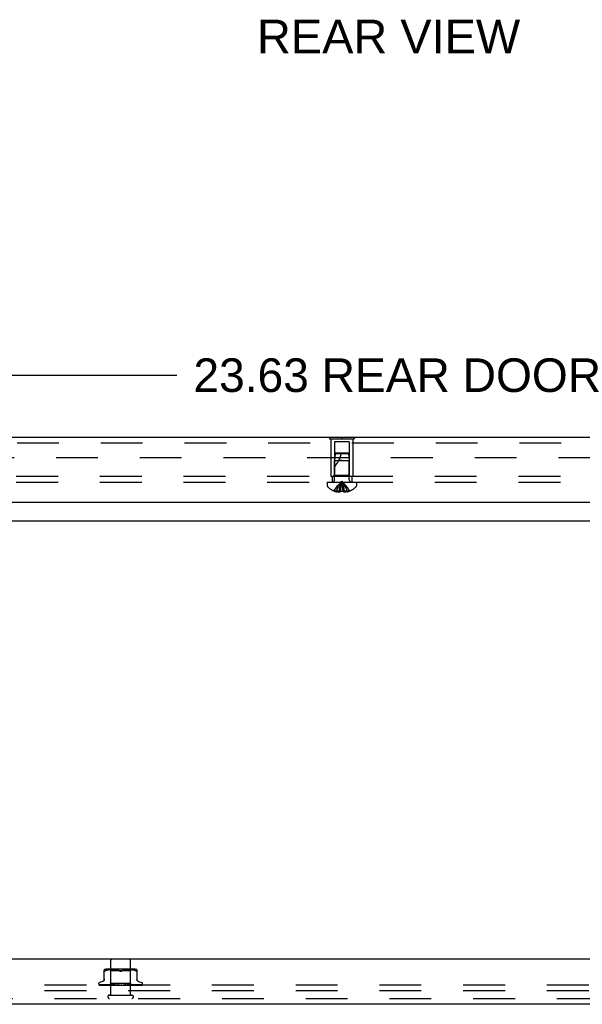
# Model space of a CAD drawing. Header units: inches. Extents: x 0 to 97.1, y 0 to 62.9.
# Tile 32 of 60: x 76.7 to 83.9, y 7.6 to 20.2. Entities that reach past the tile are written whole.
import ezdxf

# ---------------------------------------------------------------- set-up
doc = ezdxf.new("R2010")
doc.units = ezdxf.units.IN
doc.header["$LTSCALE"] = 5.342857
doc.header["$MEASUREMENT"] = 0
doc.linetypes.add('HIDDEN', pattern=[0.2, 0.1, -0.1])
doc.layers.get('0').update_dxf_attribs({"linetype": 'CONTINUOUS'})
for name, color, linetype in [('DEFAULT_2', 8, 'HIDDEN'), ('DIMENSIONS', 7, 'CONTINUOUS'), ('FRONT_COVER', 7, 'CONTINUOUS'), ('REAR_DOOR', 7, 'CONTINUOUS'), ('SUBPANEL', 7, 'CONTINUOUS')]:
    doc.layers.add(name, color=color, linetype=linetype)
doc.styles.get("Standard").update_dxf_attribs({"font": 'arial.ttf'})
doc.dimstyles.new('DIMSTYLE_1', dxfattribs={"dimtxt": 0.428571, "dimasz": 0.571429, "dimexe": 0.09, "dimexo": 0.07, "dimgap": 0.0375, "dimtad": 0, "dimtih": 1, "dimtoh": 1, "dimzin": 4, "dimdsep": 46, "dimtxsty": 'Standard', "dimblk": '_FILLED', "dimblk1": '_FILLED', "dimblk2": '_FILLED', "dimcen": 0.09, "dimadec": 3, "dimazin": 1, "dimtfac": 1, "dimtdec": 3, "dimtofl": 0, "dimtmove": 0, "dimatfit": 3, "dimldrblk": '_FILLED', "dimfxl": 0, "dimtolj": 1, "dimtzin": 4, "dimarcsym": 0})

# ---------------------------------------------------------------- blocks, each defined once
blk = doc.blocks.new('_FILLED')
at = {"color": 0, "linetype": 'ByBlock'}
blk.add_solid([(0, 0), (-1, 0.2), (-1, -0.2)], dxfattribs=at)
blk = doc.blocks.new('*D4')
at = {"layer": 'DIMENSIONS', "color": 2, "linetype": 'Continuous'}
for p, q in [((69.785, 15.115), (69.785, 16.169)), ((93.41, 15.115), (93.41, 16.169)), ((69.785, 15.654), (78.741, 15.654)), ((93.41, 15.654), (84.453, 15.654))]:
    blk.add_line(p, q, dxfattribs=at)
at = {"layer": 'DIMENSIONS', "color": 2, "linetype": 'Continuous', "xscale": 0.5714285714, "yscale": 0.5714285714, "zscale": 0.5714285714, "rotation": 180}
blk.add_blockref('_FILLED', (69.785, 15.654), dxfattribs=at)
at = {"layer": 'DIMENSIONS', "color": 2, "linetype": 'Continuous', "xscale": 0.5714285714, "yscale": 0.5714285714, "zscale": 0.5714285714}
blk.add_blockref('_FILLED', (93.41, 15.654), dxfattribs=at)
at = {"layer": 'DIMENSIONS', "color": 2, "linetype": 'Continuous', "insert": (81.597, 15.869), "char_height": 0.42857, "width": 5.28306, "attachment_point": 2, "line_spacing_factor": 0.9}
blk.add_mtext('23.63 REAR DOOR', dxfattribs=at)

msp = doc.modelspace()

# ---------------------------------------------------------------- linework, layer by layer
at = {"color": 3, "linetype": 'Continuous'}
msp.add_line((93.615219, 13.792173), (69.765219, 13.792173), dxfattribs=at)
at = {"layer": 'DEFAULT_2', "color": 8, "linetype": 'HIDDEN'}
for p, q in [((70.787797, 14.604681), (92.592641, 14.604681)), ((93.615219, 7.867173), (69.765219, 7.867173)), ((93.615219, 7.792173), (69.765219, 7.792173))]:
    msp.add_line(p, q, dxfattribs=at)
at = {"layer": 'FRONT_COVER', "color": 3, "linetype": 'Continuous'}
for p, q in [((93.810219, 8.197173), (69.570219, 8.197173)), ((93.680219, 7.622173), (69.700219, 7.622173))]:
    msp.add_line(p, q, dxfattribs=at)
at = {"layer": 'FRONT_COVER', "color": 8, "linetype": 'HIDDEN'}
for p, q in [((77.899553, 7.740173), (77.899553, 8.187173)), ((78.147553, 7.740173), (78.147553, 8.187173)), ((77.815219, 7.934458), (77.815219, 8.063681)), ((77.838265, 8.051867), (77.829802, 8.048262)), ((77.847124, 8.054933), (77.838235, 8.051857)), ((78.203145, 8.069197), (77.84396, 8.069197)), ((77.856482, 8.057442), (77.847076, 8.054918)), ((77.866038, 8.059444), (77.85643, 8.057429)), ((77.875574, 8.060955), (77.865987, 8.059434)), ((77.884943, 8.062059), (77.875524, 8.060948)), ((77.898302, 8.049197), (77.878303, 8.069196)), ((77.89387, 8.062824), (77.884888, 8.062054)), ((77.902521, 8.063307), (77.893788, 8.062818)), ((77.898303, 7.886174), (77.898303, 8.049197)), ((78.148803, 8.049197), (77.898303, 8.049197)), ((77.910902, 8.063593), (77.902406, 8.063302)), ((77.919213, 8.063676), (77.910758, 8.06359)), ((77.927639, 8.063596), (77.919043, 8.063676)), ((77.936227, 8.063308), (77.92745, 8.0636)), ((77.945113, 8.062805), (77.936028, 8.063317)), ((77.954211, 8.062021), (77.944918, 8.062818)), ((77.963524, 8.060913), (77.95403, 8.062039)), ((77.972915, 8.059411), (77.96337, 8.060934)), ((77.982295, 8.057447), (77.972795, 8.059433)), ((77.991519, 8.054972), (77.982212, 8.057467)), ((78.000367, 8.051909), (78.008969, 8.048262)), ((78.046738, 8.051909), (78.038136, 8.048262)), ((78.055634, 8.054986), (78.046717, 8.051901)), ((78.064893, 8.057467), (78.055586, 8.054972)), ((78.07431, 8.059433), (78.06481, 8.057447)), ((78.083735, 8.060934), (78.07419, 8.059411)), ((78.093075, 8.062039), (78.083581, 8.060913)), ((78.102187, 8.062818), (78.092895, 8.062021)), ((78.111077, 8.063317), (78.101992, 8.062805)), ((78.119655, 8.0636), (78.110878, 8.063308)), ((78.128062, 8.063676), (78.119466, 8.063596)), ((78.136347, 8.06359), (78.127892, 8.063676)), ((78.144699, 8.063302), (78.136203, 8.063593)), ((78.153317, 8.062818), (78.144584, 8.063307)), ((78.148803, 8.049197), (78.168802, 8.069196)), ((78.148803, 7.886174), (78.148803, 8.049197)), ((78.162217, 8.062054), (78.153235, 8.062824)), ((78.171581, 8.060948), (78.162162, 8.062059)), ((78.181118, 8.059434), (78.171531, 8.060955)), ((78.190675, 8.057429), (78.181067, 8.059444)), ((78.200029, 8.054918), (78.190623, 8.057442)), ((78.20887, 8.051857), (78.199981, 8.054933)), ((78.20884, 8.051867), (78.217303, 8.048262)), ((78.231886, 8.063681), (78.231886, 7.934458)), ((77.742302, 7.883669), (77.742302, 7.882839)), ((77.749651, 7.870601), (77.750315, 7.870116)), ((77.820602, 7.868815), (77.751921, 7.869816)), ((77.795561, 7.914724), (77.753269, 7.899331)), ((77.75334, 7.867173), (78.027892, 7.867173)), ((77.848487, 7.868507), (77.761147, 7.869816)), ((77.761996, 7.869803), (77.763201, 7.869133)), ((77.779869, 7.869815), (77.779406, 7.869855)), ((77.896181, 7.867959), (77.779864, 7.869816)), ((77.843177, 7.868815), (77.782751, 7.869816)), ((77.862668, 7.868214), (77.798462, 7.869141)), ((77.807377, 7.869815), (77.807308, 7.86982)), ((77.807317, 7.86982), (77.813389, 7.869048)), ((77.807402, 7.869815), (77.807377, 7.869815)), ((77.910992, 7.867959), (77.807398, 7.869815)), ((77.811292, 7.869815), (77.811237, 7.869817)), ((77.880764, 7.867959), (77.820887, 7.868815)), ((77.929472, 7.867958), (77.842757, 7.869815)), ((77.842762, 7.869814), (77.842892, 7.869805)), ((77.89135, 7.868814), (77.847524, 7.869815)), ((77.854172, 7.868605), (77.862251, 7.867785)), ((77.862251, 7.867785), (77.868543, 7.867173)), ((77.879301, 7.867173), (77.898303, 7.886174)), ((77.880765, 7.86796), (77.880689, 7.867936)), ((77.880713, 7.86796), (77.88074, 7.867936)), ((77.951711, 7.867957), (77.884675, 7.869814)), ((77.884675, 7.869814), (77.884929, 7.869798)), ((77.884935, 7.869797), (77.897463, 7.868599)), ((77.885983, 7.86796), (77.885801, 7.867936)), ((77.885831, 7.86796), (77.885953, 7.867936)), ((77.923124, 7.868813), (77.890143, 7.869814)), ((77.929886, 7.867958), (77.89135, 7.868814)), ((77.896182, 7.86796), (77.895892, 7.867936)), ((77.895933, 7.867959), (77.896139, 7.867936)), ((77.897463, 7.868599), (77.906282, 7.867781)), ((78.148803, 7.886174), (77.898303, 7.886174)), ((77.904735, 7.867173), (77.910597, 7.867936)), ((77.906282, 7.867781), (77.913012, 7.867173)), ((77.910993, 7.867959), (77.910597, 7.867936)), ((77.910656, 7.867959), (77.91093, 7.867936)), ((77.916048, 7.867173), (77.91093, 7.867936)), ((77.922363, 7.867173), (77.929385, 7.867936)), ((77.95219, 7.867957), (77.923124, 7.868813)), ((77.929886, 7.867959), (77.929385, 7.867936)), ((77.929472, 7.867958), (77.929791, 7.867936)), ((77.936194, 7.867173), (77.929791, 7.867936)), ((77.931659, 7.869811), (77.931924, 7.869794)), ((77.976598, 7.867955), (77.931664, 7.869811)), ((77.931952, 7.869792), (77.938698, 7.869184)), ((77.951701, 7.869135), (77.937656, 7.869809)), ((77.938698, 7.869184), (77.961465, 7.867173)), ((77.943647, 7.867173), (77.951576, 7.867936)), ((77.951817, 7.867953), (77.951576, 7.867936)), ((77.96521, 7.8685), (77.951701, 7.869135)), ((77.951712, 7.867958), (77.952041, 7.867936)), ((77.952189, 7.867957), (77.951817, 7.867953)), ((77.959497, 7.867173), (77.952041, 7.867936)), ((77.977136, 7.867954), (77.96521, 7.8685)), ((77.96782, 7.867173), (77.976368, 7.867936)), ((77.977136, 7.867954), (77.976368, 7.867936)), ((77.976598, 7.867955), (77.976876, 7.867936)), ((77.985115, 7.867173), (77.976876, 7.867936)), ((78.012122, 7.867173), (77.982185, 7.869792)), ((77.994054, 7.869098), (77.988655, 7.869767)), ((77.994007, 7.867173), (78.002866, 7.867936)), ((77.999341, 7.868467), (77.994054, 7.869098)), ((78.004083, 7.867921), (77.999341, 7.868467)), ((78.021262, 7.867173), (78.030111, 7.867936)), ((78.027081, 7.867173), (78.027457, 7.867367)), ((78.029099, 7.868149), (78.029168, 7.868208)), ((78.029246, 7.868273), (78.029333, 7.868344)), ((78.039543, 7.867173), (78.030648, 7.867936)), ((78.033748, 7.867173), (78.29359, 7.867173)), ((78.0486, 7.867173), (78.05712, 7.867936)), ((78.065105, 7.868493), (78.056737, 7.867947)), ((78.057316, 7.867951), (78.05712, 7.867936)), ((78.090538, 7.869806), (78.057316, 7.86795)), ((78.066385, 7.867173), (78.057642, 7.867936)), ((78.090339, 7.869792), (78.060479, 7.867173)), ((78.074552, 7.869127), (78.065105, 7.868493)), ((78.084335, 7.869801), (78.074552, 7.869127)), ((78.075032, 7.867173), (78.082915, 7.867936)), ((78.106635, 7.868812), (78.082723, 7.867956)), ((78.082723, 7.867957), (78.083404, 7.867936)), ((78.08323, 7.867957), (78.082915, 7.867936)), ((78.139471, 7.869813), (78.083231, 7.867957)), ((78.09168, 7.867173), (78.083404, 7.867936)), ((78.090348, 7.869792), (78.090548, 7.869807)), ((78.099604, 7.867173), (78.106565, 7.867936)), ((78.140402, 7.868814), (78.106447, 7.867958)), ((78.106447, 7.867958), (78.107002, 7.867936)), ((78.106894, 7.867958), (78.106565, 7.867936)), ((78.133719, 7.869812), (78.106635, 7.868812)), ((78.18412, 7.869815), (78.106894, 7.867958)), ((78.114512, 7.867173), (78.107002, 7.867936)), ((78.110262, 7.867173), (78.126201, 7.868598)), ((78.121427, 7.867173), (78.127214, 7.867936)), ((78.126201, 7.868598), (78.139192, 7.869795)), ((78.169905, 7.868815), (78.127137, 7.867959)), ((78.127137, 7.867959), (78.127585, 7.867936)), ((78.127513, 7.867959), (78.127214, 7.867936)), ((78.222933, 7.869815), (78.127514, 7.867959)), ((78.134057, 7.867173), (78.127585, 7.867936)), ((78.139198, 7.869795), (78.13948, 7.869813)), ((78.139713, 7.867173), (78.144117, 7.867936)), ((78.17898, 7.869814), (78.140402, 7.868814)), ((78.176204, 7.868506), (78.144065, 7.867959)), ((78.144065, 7.867959), (78.144407, 7.867936)), ((78.144359, 7.867959), (78.144117, 7.867936)), ((78.254522, 7.869816), (78.144359, 7.867959)), ((78.149607, 7.867173), (78.144407, 7.867936)), ((78.167044, 7.867933), (78.148803, 7.886174)), ((78.156626, 7.86796), (78.156862, 7.867936)), ((78.192265, 7.868506), (78.156627, 7.867959)), ((78.156828, 7.86796), (78.156662, 7.867936)), ((78.213235, 7.868815), (78.156828, 7.867959)), ((78.156928, 7.867173), (78.167671, 7.868185)), ((78.164369, 7.86796), (78.164498, 7.867936)), ((78.182069, 7.868214), (78.16437, 7.867959)), ((78.164472, 7.86796), (78.164396, 7.867936)), ((78.290594, 7.869816), (78.164473, 7.867959)), ((78.227284, 7.868815), (78.167017, 7.867959)), ((78.167765, 7.867173), (78.167017, 7.86796)), ((78.167023, 7.867954), (78.16704, 7.867936)), ((78.167671, 7.868185), (78.176307, 7.869032)), ((78.218582, 7.869815), (78.169905, 7.868815)), ((78.251114, 7.869816), (78.176204, 7.868506)), ((78.176307, 7.869032), (78.183905, 7.8698)), ((78.202614, 7.868507), (78.182305, 7.868214)), ((78.183913, 7.869801), (78.184116, 7.869814)), ((78.27541, 7.869816), (78.192265, 7.868506)), ((78.198798, 7.867173), (78.204797, 7.867788)), ((78.277752, 7.869816), (78.213235, 7.868815)), ((78.222895, 7.869811), (78.222928, 7.869815)), ((78.296119, 7.869816), (78.227284, 7.868815)), ((78.291786, 7.869816), (78.246148, 7.869141)), ((78.251544, 7.914724), (78.293836, 7.899331)), ((78.254773, 7.869834), (78.254517, 7.869815)), ((78.300012, 7.871222), (78.30027, 7.871473)), ((78.304803, 7.883669), (78.304803, 7.882839)), ((69.700219, 7.697173), (93.680219, 7.697173)), ((77.881553, 7.740173), (78.165553, 7.740173))]:
    msp.add_line(p, q, dxfattribs=at)
for points in [[(77.815933, 8.046027), (77.815406, 8.046999), (77.815219, 8.048262)], [(77.815933, 8.046027), (77.816746, 8.045351), (77.817817, 8.044955), (77.819127, 8.044821), (77.820681, 8.044955), (77.822499, 8.045351)], [(77.829802, 8.048262), (77.827044, 8.046999), (77.824605, 8.046027), (77.822499, 8.045351)], [(78.008969, 8.048262), (78.000388, 8.051901), (77.991471, 8.054986)], [(78.008969, 8.048262), (78.010226, 8.047682), (78.01155, 8.04714), (78.012946, 8.046629), (78.0144, 8.046165), (78.015898, 8.045761), (78.017429, 8.045423), (78.018984, 8.045158), (78.020538, 8.044969), (78.022059, 8.044858), (78.023553, 8.044824)], [(78.023553, 8.044824), (78.021166, 8.044911), (78.018727, 8.045195), (78.016251, 8.04568), (78.013775, 8.046356), (78.011342, 8.047215), (78.008969, 8.048262)], [(78.023553, 8.044824), (78.025461, 8.044882), (78.027383, 8.045058), (78.029319, 8.045357), (78.03123, 8.045766), (78.033085, 8.046281), (78.034866, 8.046879), (78.036549, 8.047537), (78.038136, 8.048262)], [(78.038136, 8.048262), (78.03576, 8.047214), (78.033325, 8.046354), (78.030849, 8.045678), (78.028373, 8.045195), (78.025936, 8.044911), (78.023553, 8.044824)], [(78.217303, 8.048262), (78.220061, 8.046999), (78.222501, 8.046027), (78.224606, 8.045351), (78.226424, 8.044955), (78.227978, 8.044821), (78.229288, 8.044955)], [(78.231886, 8.048262), (78.231699, 8.046999), (78.231172, 8.046027), (78.230359, 8.045351), (78.229288, 8.044955)], [(77.815219, 7.942302), (77.814986, 7.938631), (77.814282, 7.934967), (77.813108, 7.931413), (77.811484, 7.928025), (77.809438, 7.924872), (77.807004, 7.922015), (77.804242, 7.919502), (77.801206, 7.917381), (77.797946, 7.915671), (77.796028, 7.914894)], [(78.251077, 7.914894), (78.249159, 7.915671), (78.2459, 7.917381), (78.242863, 7.919502), (78.240101, 7.922015), (78.237667, 7.924872), (78.235621, 7.928025), (78.233997, 7.931413), (78.232823, 7.934967), (78.232119, 7.938631), (78.231886, 7.942302)], [(77.751925, 7.869815), (77.751294, 7.869856), (77.750688, 7.869958), (77.750127, 7.870111), (77.749624, 7.8703), (77.749193, 7.870508)], [(77.749201, 7.870503), (77.750077, 7.870059), (77.751376, 7.86948), (77.752751, 7.868947), (77.754203, 7.868453), (77.755741, 7.867989), (77.757373, 7.867553), (77.758997, 7.867173)], [(77.749616, 7.870627), (77.749599, 7.870638), (77.749651, 7.870601)], [(77.752523, 7.869815), (77.752093, 7.869836), (77.751496, 7.869917), (77.750947, 7.870046), (77.750469, 7.870206), (77.750085, 7.87037), (77.749806, 7.870513), (77.749648, 7.870607), (77.749616, 7.870627)], [(77.750315, 7.870116), (77.750661, 7.869869), (77.751056, 7.869596), (77.751492, 7.869308), (77.751969, 7.869008), (77.752482, 7.868702), (77.753029, 7.868397), (77.753612, 7.868094), (77.754226, 7.867801), (77.754871, 7.86752), (77.755546, 7.867256), (77.75578, 7.867173)], [(77.751363, 7.868008), (77.751499, 7.867939), (77.752371, 7.867542), (77.753339, 7.867173)], [(77.761152, 7.869815), (77.760716, 7.86984), (77.760233, 7.869912), (77.760025, 7.869959)], [(77.76003, 7.869959), (77.761416, 7.869619), (77.763432, 7.869152), (77.765521, 7.868702), (77.767675, 7.868269), (77.769898, 7.867852), (77.772185, 7.867453), (77.773912, 7.867173)], [(77.761595, 7.870027), (77.76154, 7.870047), (77.761492, 7.870066), (77.761559, 7.870034), (77.761732, 7.869945), (77.761996, 7.869803)], [(77.762922, 7.869815), (77.762479, 7.869841), (77.762033, 7.869909), (77.761718, 7.869987), (77.761595, 7.870027)], [(77.885983, 7.867959), (77.806987, 7.869141), (77.784457, 7.869485), (77.762922, 7.869816)], [(77.763201, 7.869133), (77.763697, 7.868864), (77.764228, 7.868585), (77.764791, 7.868303), (77.765384, 7.868021), (77.766003, 7.867746), (77.76665, 7.867481), (77.767321, 7.867231), (77.767488, 7.867173)], [(77.779413, 7.869855), (77.781387, 7.869527), (77.784205, 7.869076), (77.787058, 7.868639), (77.789941, 7.868218), (77.792854, 7.86781), (77.795788, 7.867419), (77.79773, 7.867173)], [(77.782249, 7.869867), (77.782243, 7.869868), (77.782312, 7.869846), (77.782505, 7.869773), (77.782817, 7.86964), (77.783229, 7.869452), (77.783723, 7.869215), (77.78492, 7.868634)], [(77.78275, 7.869815), (77.782498, 7.869829), (77.7823, 7.869856), (77.782249, 7.869867)], [(77.78492, 7.868634), (77.785602, 7.86831), (77.78633, 7.867981), (77.787096, 7.867655), (77.787899, 7.867343), (77.788377, 7.867173)], [(77.811237, 7.869817), (77.811243, 7.869816), (77.811369, 7.869792), (77.811646, 7.869715), (77.812061, 7.869572), (77.812588, 7.869363), (77.813187, 7.869104), (77.813849, 7.868805), (77.81456, 7.868479), (77.815322, 7.868133), (77.816149, 7.867774), (77.817028, 7.867418), (77.817691, 7.867173)], [(77.88105, 7.868506), (77.828716, 7.869484), (77.811294, 7.869815)], [(77.813389, 7.869048), (77.816934, 7.868615), (77.820469, 7.868197), (77.82399, 7.867793), (77.829651, 7.867173)], [(77.842901, 7.869805), (77.845882, 7.869481), (77.854172, 7.868605)], [(77.847521, 7.869814), (77.847713, 7.869799), (77.848028, 7.869746), (77.848456, 7.869639), (77.848979, 7.86947), (77.849577, 7.869245), (77.850222, 7.868976), (77.850907, 7.868673), (77.852357, 7.868012)], [(77.852357, 7.868012), (77.853122, 7.867675), (77.853911, 7.867348), (77.854367, 7.867173)], [(77.879374, 7.867173), (77.879653, 7.867365), (77.879966, 7.867556), (77.880311, 7.867746), (77.880689, 7.867936)], [(77.879676, 7.867173), (77.87999, 7.867446), (77.88025, 7.867662), (77.880459, 7.867821), (77.880611, 7.867921), (77.880705, 7.867959), (77.880713, 7.86796)], [(77.88031, 7.867173), (77.880517, 7.867446), (77.880667, 7.867662), (77.880759, 7.867821), (77.880794, 7.867921), (77.880771, 7.867959), (77.880765, 7.86796)], [(77.881114, 7.867173), (77.88097, 7.867365), (77.880859, 7.867556), (77.880783, 7.867746), (77.88074, 7.867936)], [(77.882845, 7.867173), (77.883538, 7.867365), (77.884261, 7.867556), (77.885016, 7.867746), (77.885801, 7.867936)], [(77.884241, 7.867173), (77.884651, 7.867446), (77.885013, 7.867662), (77.88533, 7.867821), (77.885595, 7.867921), (77.885802, 7.867959), (77.885831, 7.86796)], [(77.888001, 7.867173), (77.887439, 7.867365), (77.88691, 7.867556), (77.886415, 7.867746), (77.885953, 7.867936)], [(77.886122, 7.867173), (77.886214, 7.867446), (77.886247, 7.867662), (77.886221, 7.867821), (77.886137, 7.867921), (77.885983, 7.86796)], [(77.890134, 7.869813), (77.890262, 7.869807), (77.890711, 7.869756), (77.891261, 7.869643), (77.89189, 7.869459), (77.892572, 7.869212), (77.893291, 7.868913), (77.894021, 7.868581)], [(77.891402, 7.867173), (77.892483, 7.867365), (77.893592, 7.867556), (77.894728, 7.867746), (77.895892, 7.867936)], [(77.893842, 7.867173), (77.894333, 7.867446), (77.894783, 7.867662), (77.895196, 7.867821), (77.895564, 7.867921), (77.895877, 7.867959), (77.895933, 7.867959)], [(77.894021, 7.868581), (77.895502, 7.867872), (77.896252, 7.867523), (77.897061, 7.867173)], [(77.899788, 7.867173), (77.898828, 7.867365), (77.8979, 7.867556), (77.897004, 7.867746), (77.896139, 7.867936)], [(77.896901, 7.867173), (77.896875, 7.867446), (77.896791, 7.867662), (77.896646, 7.867821), (77.896446, 7.867921), (77.896182, 7.86796)], [(77.908131, 7.867173), (77.908685, 7.867446), (77.909207, 7.867662), (77.909702, 7.867821), (77.91016, 7.867921), (77.910567, 7.867959), (77.910656, 7.867959)], [(77.912257, 7.867173), (77.912114, 7.867446), (77.911915, 7.867662), (77.911658, 7.867821), (77.911349, 7.867921), (77.910993, 7.867959)], [(77.926591, 7.867173), (77.927192, 7.867447), (77.927768, 7.867663), (77.928321, 7.867821), (77.928844, 7.86792), (77.929334, 7.867958), (77.929472, 7.867958)], [(77.931636, 7.867173), (77.931381, 7.867446), (77.931075, 7.867662), (77.930714, 7.867821), (77.930308, 7.867921), (77.929886, 7.867959)], [(77.937638, 7.869809), (77.938238, 7.86975), (77.93891, 7.869615), (77.939614, 7.869405), (77.940302, 7.869144), (77.940973, 7.868846), (77.941612, 7.868529), (77.942225, 7.868205), (77.942822, 7.867882), (77.943415, 7.867565), (77.944021, 7.867258), (77.944198, 7.867173)], [(77.948556, 7.867173), (77.949175, 7.867446), (77.949783, 7.867662), (77.950386, 7.867821), (77.95097, 7.867921), (77.951519, 7.867959), (77.951712, 7.867958)], [(77.954337, 7.867173), (77.954008, 7.867427), (77.953641, 7.867633), (77.953233, 7.86779), (77.952789, 7.867898), (77.952319, 7.867952), (77.952189, 7.867957)], [(77.973231, 7.867173), (77.973849, 7.867446), (77.974468, 7.867662), (77.975093, 7.867821), (77.975709, 7.867921), (77.976302, 7.867959), (77.976598, 7.867955)], [(77.979539, 7.867173), (77.979092, 7.867446), (77.978608, 7.867662), (77.978082, 7.867821), (77.977528, 7.867921), (77.977136, 7.867954)], [(77.988569, 7.869776), (77.988995, 7.869714), (77.989658, 7.86956), (77.990297, 7.869346), (77.990877, 7.869099), (77.991401, 7.868832), (77.991866, 7.868561), (77.992287, 7.868293), (77.992681, 7.868028), (77.993056, 7.867771), (77.993424, 7.867523), (77.99381, 7.867275), (77.993979, 7.867173)], [(77.999725, 7.867173), (78.00032, 7.867446), (78.000927, 7.867662), (78.001551, 7.867821), (78.002178, 7.867921), (78.002792, 7.867959), (78.003398, 7.867936)], [(78.004083, 7.867921), (78.003479, 7.867959), (78.002866, 7.867936)], [(78.006332, 7.867173), (78.005812, 7.867446), (78.005264, 7.867662), (78.004683, 7.867821), (78.004083, 7.867921)], [(78.029832, 7.868712), (78.029537, 7.868518), (78.029148, 7.868275), (78.028741, 7.868036), (78.028315, 7.8678), (78.027868, 7.867568), (78.027457, 7.867367)], [(78.027457, 7.867367), (78.027631, 7.867446), (78.028204, 7.867662), (78.028805, 7.867821), (78.029419, 7.867921), (78.030032, 7.867959), (78.030648, 7.867936)], [(78.027893, 7.867173), (78.028141, 7.867342), (78.028341, 7.867491), (78.028507, 7.867624), (78.028626, 7.867725), (78.028712, 7.867802), (78.028768, 7.867852)], [(78.028768, 7.867852), (78.028892, 7.867965), (78.028936, 7.868005), (78.028984, 7.868049)], [(78.028853, 7.867935), (78.028891, 7.867965), (78.028975, 7.868038), (78.029108, 7.868155), (78.029292, 7.86831), (78.029531, 7.868498), (78.029832, 7.868712)], [(78.029429, 7.86842), (78.029535, 7.868501), (78.029653, 7.868588), (78.029785, 7.86868), (78.029843, 7.86872)], [(78.029843, 7.86872), (78.030176, 7.868929), (78.030585, 7.869151), (78.031052, 7.869361), (78.031572, 7.869545), (78.032143, 7.86969), (78.032739, 7.869782), (78.033331, 7.869816), (78.033918, 7.869792)], [(78.033748, 7.867173), (78.033173, 7.867446), (78.03258, 7.867662), (78.031965, 7.867821), (78.031342, 7.867921), (78.030726, 7.867959), (78.030111, 7.867936)], [(78.054309, 7.867173), (78.054795, 7.867446), (78.055313, 7.867662), (78.055869, 7.867821), (78.056449, 7.867921), (78.056737, 7.867948)], [(78.056737, 7.867948), (78.057038, 7.867959), (78.057642, 7.867936)], [(78.060795, 7.867173), (78.060186, 7.867446), (78.059571, 7.867662), (78.058943, 7.867821), (78.058319, 7.867921), (78.057713, 7.867959), (78.057316, 7.867951)], [(78.078225, 7.867173), (78.078483, 7.867312), (78.078992, 7.8676), (78.079986, 7.868189)], [(78.079986, 7.868189), (78.080502, 7.868487), (78.081049, 7.868781), (78.081637, 7.869066), (78.082263, 7.869324), (78.082926, 7.869545), (78.083592, 7.869704), (78.084228, 7.869792), (78.084375, 7.869803)], [(78.080425, 7.867173), (78.080829, 7.867446), (78.081274, 7.867662), (78.081765, 7.867821), (78.082289, 7.867921), (78.082723, 7.867957)], [(78.086496, 7.867173), (78.085875, 7.867446), (78.085259, 7.867662), (78.084642, 7.867821), (78.08404, 7.867921), (78.083466, 7.867959), (78.08323, 7.867957)], [(78.104485, 7.867173), (78.104793, 7.867446), (78.105148, 7.867662), (78.105557, 7.867821), (78.106007, 7.867921), (78.106447, 7.867958)], [(78.109923, 7.867173), (78.109312, 7.867446), (78.108717, 7.867662), (78.108133, 7.867821), (78.107574, 7.867921), (78.107053, 7.867959), (78.106894, 7.867958)], [(78.125621, 7.867173), (78.125821, 7.867446), (78.126074, 7.867662), (78.126385, 7.867821), (78.126744, 7.867921), (78.127137, 7.867959)], [(78.126924, 7.867173), (78.127567, 7.867467), (78.128235, 7.867794)], [(78.130227, 7.867173), (78.129649, 7.867446), (78.129097, 7.867662), (78.128568, 7.867821), (78.128072, 7.867921), (78.127622, 7.867959), (78.127513, 7.867959)], [(78.128235, 7.867794), (78.129587, 7.868473), (78.130285, 7.868808), (78.131002, 7.869121), (78.131717, 7.869392), (78.132423, 7.869607), (78.13307, 7.869745), (78.133621, 7.869806), (78.133731, 7.869812)], [(78.143067, 7.867173), (78.143152, 7.867446), (78.143294, 7.867662), (78.143496, 7.867821), (78.143752, 7.867921), (78.144065, 7.867959)], [(78.146676, 7.867173), (78.146151, 7.867446), (78.145663, 7.867662), (78.145206, 7.867821), (78.144792, 7.867921), (78.14443, 7.867959), (78.144359, 7.867959)], [(78.1538, 7.867173), (78.154564, 7.867365), (78.155296, 7.867556), (78.155995, 7.867746), (78.156662, 7.867936)], [(78.156194, 7.867173), (78.156161, 7.867446), (78.156187, 7.867662), (78.156273, 7.867821), (78.156415, 7.867921), (78.156626, 7.86796)], [(78.158675, 7.867173), (78.158223, 7.867446), (78.157815, 7.867662), (78.157448, 7.867821), (78.15713, 7.867921), (78.156869, 7.867959), (78.156828, 7.86796)], [(78.160602, 7.867173), (78.159711, 7.867365), (78.158791, 7.867556), (78.157841, 7.867746), (78.156862, 7.867936)], [(78.16318, 7.867173), (78.163534, 7.867365), (78.163855, 7.867556), (78.164143, 7.867746), (78.164396, 7.867936)], [(78.164527, 7.867173), (78.164377, 7.867446), (78.164285, 7.867662), (78.164252, 7.867821), (78.164277, 7.867921), (78.164369, 7.86796)], [(78.165791, 7.867173), (78.165427, 7.867446), (78.165115, 7.867662), (78.164851, 7.867821), (78.164641, 7.867921), (78.16449, 7.867959), (78.164472, 7.86796)], [(78.166643, 7.867173), (78.166155, 7.867365), (78.165635, 7.867556), (78.165082, 7.867746), (78.164498, 7.867936)], [(78.167513, 7.867173), (78.167445, 7.867365), (78.167344, 7.867556), (78.167209, 7.867746), (78.16704, 7.867936)], [(78.17205, 7.867173), (78.172204, 7.867233), (78.17305, 7.867588), (78.173871, 7.867958)], [(78.173871, 7.867958), (78.175462, 7.868694), (78.176222, 7.869027), (78.176949, 7.869319), (78.177614, 7.869547), (78.178194, 7.869704), (78.178659, 7.869787), (78.178982, 7.869814)], [(78.204797, 7.867788), (78.20858, 7.868191), (78.212397, 7.868609), (78.216247, 7.869041), (78.222886, 7.869811)], [(78.211918, 7.867173), (78.21245, 7.867372), (78.213282, 7.86771), (78.214079, 7.868057), (78.215553, 7.868724)], [(78.215553, 7.868724), (78.216233, 7.869027), (78.216861, 7.869292), (78.21743, 7.869511), (78.217906, 7.86967), (78.218267, 7.869765), (78.218494, 7.869806), (78.218582, 7.869814), (78.218584, 7.869814)], [(78.234363, 7.867173), (78.236418, 7.867411), (78.239648, 7.8678), (78.242877, 7.868205), (78.246099, 7.868625), (78.249311, 7.869059), (78.254764, 7.869833)], [(78.245065, 7.867173), (78.245299, 7.867256), (78.246202, 7.8676), (78.247056, 7.867958), (78.247845, 7.868311), (78.249229, 7.868957)], [(78.249229, 7.868957), (78.249821, 7.869231), (78.250353, 7.869468), (78.250789, 7.869648), (78.250975, 7.869718)], [(78.250975, 7.869718), (78.251104, 7.869763), (78.25129, 7.869819), (78.251344, 7.869832), (78.251259, 7.869822), (78.251116, 7.869815)], [(78.262355, 7.867173), (78.264185, 7.867432), (78.266803, 7.867826), (78.269378, 7.868237), (78.271902, 7.868663), (78.274378, 7.869104), (78.276798, 7.869559), (78.27848, 7.869891)], [(78.270281, 7.867173), (78.270912, 7.867399), (78.271641, 7.867689), (78.272342, 7.867991), (78.273009, 7.868299), (78.273639, 7.868606), (78.274229, 7.868903), (78.275256, 7.86943)], [(78.275256, 7.86943), (78.275672, 7.869641), (78.276007, 7.869805), (78.276233, 7.869906), (78.276289, 7.86993)], [(78.276289, 7.86993), (78.276319, 7.869941), (78.276266, 7.869925), (78.276077, 7.86988), (78.275755, 7.869834), (78.275412, 7.869815)], [(78.278481, 7.86989), (78.27821, 7.869846), (78.277747, 7.869815)], [(78.281798, 7.867173), (78.283447, 7.867488), (78.285399, 7.867898), (78.287268, 7.868329), (78.289056, 7.868779), (78.290766, 7.86925), (78.292392, 7.869743), (78.293496, 7.870107)], [(78.286653, 7.867173), (78.28731, 7.867414), (78.288026, 7.867707), (78.288709, 7.868016), (78.289354, 7.868333), (78.289961, 7.868653), (78.290529, 7.868969), (78.29105, 7.869275), (78.291526, 7.869563), (78.292283, 7.870034)], [(78.292627, 7.870244), (78.292657, 7.870261), (78.292662, 7.870265), (78.292542, 7.870208), (78.2923, 7.870113), (78.291941, 7.87), (78.291489, 7.869899), (78.290967, 7.869833), (78.290593, 7.869815)], [(78.293488, 7.870103), (78.293431, 7.870084), (78.29294, 7.869949), (78.292361, 7.869852), (78.291782, 7.869815)], [(78.292094, 7.867173), (78.293615, 7.867629), (78.294926, 7.8681), (78.296159, 7.868626), (78.29734, 7.869222), (78.298489, 7.869926), (78.299616, 7.870793), (78.30046, 7.871618)], [(78.292283, 7.870034), (78.29253, 7.870186), (78.292627, 7.870244)], [(78.293592, 7.867173), (78.293929, 7.867298), (78.294352, 7.867466), (78.294765, 7.867644), (78.295165, 7.867829), (78.295554, 7.86802), (78.29593, 7.868217), (78.296294, 7.868418), (78.296643, 7.868622), (78.29698, 7.868828), (78.297303, 7.869036), (78.297613, 7.869244), (78.297909, 7.869452), (78.298192, 7.869658), (78.298459, 7.869863), (78.298712, 7.870063), (78.29895, 7.870258), (78.299171, 7.870447), (78.299377, 7.870628), (78.299565, 7.870798), (78.299737, 7.870958), (78.299888, 7.871102), (78.300012, 7.871222)], [(78.30027, 7.871473), (78.300289, 7.871492), (78.300267, 7.871471), (78.300203, 7.871412), (78.30008, 7.871304), (78.299918, 7.87117), (78.299727, 7.871024), (78.299513, 7.870874), (78.299284, 7.870728), (78.299039, 7.870586), (78.298778, 7.87045), (78.298502, 7.870324), (78.298213, 7.870208), (78.297911, 7.870104), (78.297599, 7.870014), (78.297277, 7.86994), (78.296948, 7.869882), (78.296612, 7.869842), (78.296271, 7.869819), (78.296116, 7.869815)]]:
    msp.add_lwpolyline(points, dxfattribs=at)
for centre, radius, start, end in [((77.909553, 8.187173), 0.01, 89.9999973, 180), ((78.137553, 8.187173), 0.01, 0, 90.0000027), ((77.84396, 7.991619), 0.077578, 90, 112.0760652), ((78.203145, 7.991619), 0.077578, 67.9239348, 90), ((77.758969, 7.883669), 0.016667, 110, 180), ((77.758969, 7.882839), 0.016667, 180, 242.8512306), ((78.288136, 7.883669), 0.016667, 0, 70), ((78.288136, 7.882839), 0.016667, 317.7646594, 360), ((77.881553, 7.718673), 0.0215, 89.9999993, 270.0000001), ((78.165553, 7.718673), 0.0215, 269.9999999, 90.0000007)]:
    msp.add_arc(centre, radius, start, end, dxfattribs=at)
at = {"layer": 'REAR_DOOR', "color": 3, "linetype": 'Continuous'}
for p, q in [((93.264719, 14.860094), (69.929719, 14.860094)), ((69.799719, 14.035094), (93.394719, 14.035094))]:
    msp.add_line(p, q, dxfattribs=at)
at = {"layer": 'REAR_DOOR', "color": 7, "linetype": 'Continuous'}
for p, q in [((80.691219, 14.864094), (80.691219, 14.860094)), ((80.691219, 14.864094), (81.003219, 14.864094)), ((80.847219, 14.864094), (80.847219, 14.860094)), ((81.003219, 14.864094), (81.003219, 14.860094))]:
    msp.add_line(p, q, dxfattribs=at)
at = {"layer": 'REAR_DOOR', "color": 8, "linetype": 'HIDDEN'}
for p, q in [((80.691219, 14.860094), (80.691219, 14.843094)), ((80.691219, 14.843094), (81.003219, 14.843094)), ((80.707219, 14.843094), (80.707219, 14.364094)), ((80.847219, 14.860094), (80.847219, 14.843094)), ((80.987219, 14.843094), (80.987219, 14.364094)), ((81.003219, 14.860094), (81.003219, 14.843094)), ((93.264719, 14.785094), (69.929719, 14.785094)), ((80.752219, 14.801594), (80.752219, 14.374094)), ((80.942219, 14.801594), (80.752219, 14.801594)), ((80.942219, 14.801594), (80.942219, 14.374094)), ((80.762224, 14.654144), (80.753219, 14.564091)), ((80.773219, 14.664094), (80.762224, 14.654144)), ((80.762224, 14.654144), (80.932214, 14.654143)), ((80.773219, 14.664094), (80.921219, 14.664094)), ((80.921219, 14.664094), (80.932214, 14.654143)), ((80.932214, 14.654143), (80.941219, 14.564094)), ((80.753219, 14.564091), (80.941219, 14.564094)), ((80.753219, 14.317294), (80.753219, 14.564091)), ((80.847219, 14.564094), (80.805215, 14.564091)), ((80.941219, 14.317294), (80.941219, 14.564094)), ((80.707219, 14.364094), (80.987219, 14.364094)), ((80.752219, 14.374094), (80.742219, 14.364094)), ((80.942219, 14.374094), (80.752219, 14.374094)), ((80.942219, 14.374094), (80.952219, 14.364094)), ((80.660719, 14.289094), (80.660719, 14.242544)), ((80.660719, 14.289094), (81.033719, 14.289094)), ((80.855772, 14.240407), (80.853084, 14.260896)), ((80.858267, 14.219444), (80.85575, 14.24059)), ((80.860582, 14.197887), (80.858238, 14.219695)), ((81.033719, 14.289094), (81.033719, 14.242544)), ((80.747953, 14.176136), (80.747718, 14.175738)), ((80.748934, 14.175738), (80.747953, 14.176136)), ((80.831719, 14.175738), (80.748934, 14.175738)), ((80.778719, 14.175738), (80.778719, 14.165689)), ((80.81232, 14.175738), (80.81232, 14.160788)), ((80.831719, 14.175738), (80.833889, 14.19821)), ((80.831719, 14.175738), (80.831756, 14.176136)), ((80.831719, 14.175738), (80.831719, 14.165689)), ((80.862719, 14.175738), (80.860549, 14.19821)), ((80.862683, 14.176136), (80.862719, 14.175738)), ((80.862719, 14.175738), (80.862719, 14.165689)), ((80.945504, 14.175738), (80.862719, 14.175738)), ((80.882119, 14.175738), (80.882119, 14.160788)), ((80.915719, 14.175738), (80.915719, 14.165689)), ((80.946486, 14.176136), (80.945504, 14.175738)), ((80.94672, 14.175738), (80.946486, 14.176136))]:
    msp.add_line(p, q, dxfattribs=at)
for points in [[(80.747953, 14.176136), (80.761649, 14.19821), (80.776485, 14.219695), (80.79246, 14.24059), (80.809574, 14.260896), (80.827827, 14.280611), (80.847219, 14.299738)], [(80.778719, 14.175738), (80.788164, 14.197887), (80.798397, 14.219444), (80.809419, 14.240407), (80.82123, 14.260777), (80.83383, 14.280554), (80.847219, 14.299738)], [(80.81232, 14.175738), (80.817132, 14.197887), (80.822345, 14.219444), (80.827961, 14.240407), (80.833978, 14.260777), (80.840398, 14.280554), (80.847219, 14.299738)], [(80.833856, 14.197887), (80.8362, 14.219695), (80.838689, 14.24059), (80.841355, 14.260896), (80.844198, 14.280611), (80.847219, 14.299738)], [(80.836172, 14.219444), (80.838666, 14.240407), (80.841339, 14.260777), (80.84419, 14.280554), (80.847219, 14.299738)], [(80.882119, 14.175738), (80.877307, 14.197887), (80.872093, 14.219444), (80.866477, 14.240407), (80.86046, 14.260777), (80.854041, 14.280554), (80.847219, 14.299738)], [(80.8531, 14.260777), (80.850249, 14.280554), (80.847219, 14.299738)], [(80.853084, 14.260896), (80.85024, 14.280611), (80.847219, 14.299738)], [(80.946486, 14.176136), (80.932789, 14.19821), (80.917953, 14.219695), (80.901979, 14.24059), (80.884865, 14.260896), (80.866611, 14.280611), (80.847219, 14.299738)], [(80.915719, 14.175738), (80.906275, 14.197887), (80.896041, 14.219444), (80.885019, 14.240407), (80.873208, 14.260777), (80.860608, 14.280554), (80.847219, 14.299738)], [(80.81232, 14.160788), (80.808131, 14.161074), (80.803936, 14.161452), (80.799733, 14.161923), (80.795527, 14.162488), (80.791318, 14.163147), (80.787112, 14.1639), (80.782913, 14.164748), (80.778719, 14.165689)], [(80.831719, 14.165689), (80.829144, 14.164694), (80.826618, 14.163817), (80.824146, 14.16306), (80.821719, 14.162414), (80.819335, 14.161869), (80.816982, 14.161421), (80.814641, 14.161059), (80.81232, 14.160788)], [(80.831756, 14.176136), (80.834318, 14.176015), (80.836884, 14.175915), (80.839457, 14.175838), (80.842037, 14.175782), (80.844624, 14.175749), (80.847219, 14.175738)], [(80.847219, 14.175738), (80.849814, 14.175749), (80.852399, 14.175782), (80.854979, 14.175838), (80.857553, 14.175915), (80.86012, 14.176015), (80.862683, 14.176136)], [(80.882119, 14.160788), (80.879797, 14.161059), (80.877457, 14.161421), (80.875103, 14.161869), (80.87272, 14.162414), (80.870293, 14.16306), (80.86782, 14.163817), (80.865295, 14.164694), (80.862719, 14.165689)], [(80.915719, 14.165689), (80.911526, 14.164748), (80.907326, 14.1639), (80.90312, 14.163147), (80.898912, 14.162488), (80.894705, 14.161923), (80.890502, 14.161452), (80.886307, 14.161074), (80.882119, 14.160788)]]:
    msp.add_lwpolyline(points, dxfattribs=at)
for centre, radius, start, end in [((80.301976, 14.834287), 0.571188, 322.1862365, 342.6646356), ((80.680719, 14.242544), 0.02, 180, 226.4862049), ((80.847219, 14.417914), 0.26182, 226.4862049, 247.6387144), ((80.725019, 14.317294), 0.0282, 270, 360), ((80.969419, 14.317294), 0.0282, 180, 270), ((80.847219, 14.417914), 0.26182, 292.3612856, 313.5137951), ((81.013719, 14.242544), 0.02, 313.5137951, 360), ((80.847219, 14.417914), 0.261361, 247.910623, 254.8058882), ((80.847219, 14.417914), 0.261361, 285.1941118, 292.089377)]:
    msp.add_arc(centre, radius, start, end, dxfattribs=at)
at = {"layer": 'SUBPANEL', "color": 8, "linetype": 'HIDDEN'}
for p, q in [((71.347219, 14.364094), (90.347219, 14.364094)), ((80.722219, 14.364094), (80.722219, 14.289094)), ((80.972219, 14.364094), (80.972219, 14.289094)), ((71.347219, 14.289094), (90.347219, 14.289094))]:
    msp.add_line(p, q, dxfattribs=at)

# ---------------------------------------------------------------- texts
at = {"layer": 'DIMENSIONS', "color": 2, "linetype": 'Continuous', "insert": (81.443283, 20.193204), "char_height": 0.4285714, "width": 3.35209772, "attachment_point": 2, "line_spacing_factor": 0.9}
msp.add_mtext('REAR VIEW', dxfattribs=at)

# ---------------------------------------------------------------- dimensions: what is measured, and where the dimension line sits
at = {"layer": 'DIMENSIONS', "color": 2, "linetype": 'Continuous'}
dim = msp.add_linear_dim(base=(93.4097191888, 15.6544289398), p1=(69.7847191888, 15.0450939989), p2=(93.4097191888, 15.0450939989), text='<> REAR DOOR', dimstyle='DIMSTYLE_1', dxfattribs=at)
dim.commit()
dim.dimension.update_dxf_attribs({"geometry": '*D4', "text_midpoint": (81.5972191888, 15.6544289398), "dimtype": 160})

doc.saveas('drawing.dxf')
